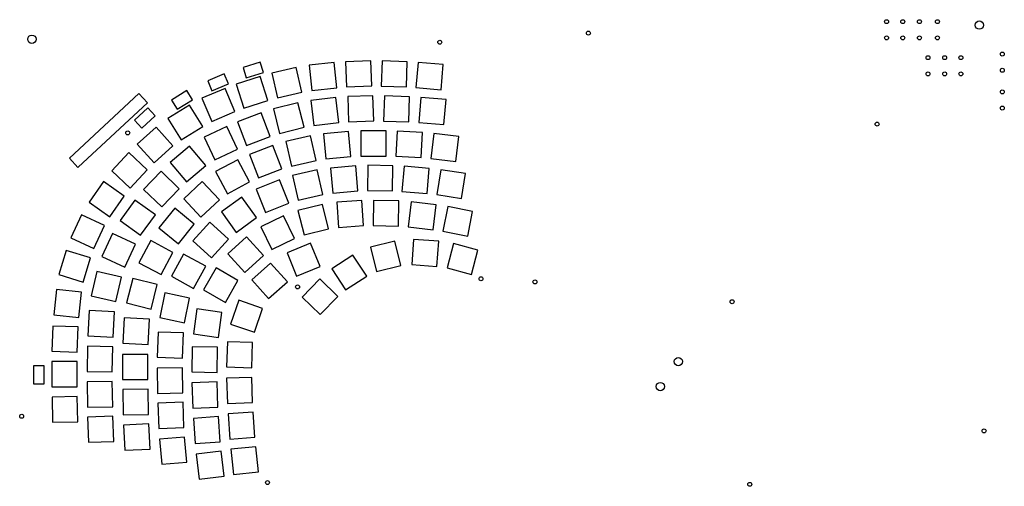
# Model space of a CAD drawing. Extents: x -388 to 580, y -1074 to -22.
import ezdxf

# ---------------------------------------------------------------- set-up
doc = ezdxf.new("R2010")
doc.units = 0
doc.layers.add('BLACK', color=7, linetype='CONTINUOUS')

msp = doc.modelspace()

# ---------------------------------------------------------------- linework, layer by layer
at = {"layer": 'BLACK', "linetype": 'CONTINUOUS'}
for p, q in [((167.327, -45.9824), (157.764, -48.9066)), ((157.764, -48.9066), (159.518, -54.6444)), ((169.081, -51.7202), (167.327, -45.9824)), ((187.343, -49.0106), (173.702, -52.1601)), ((187.343, -49.0106), (173.702, -52.1601)), ((190.493, -62.6518), (187.343, -49.0106)), ((208.366, -46.27), (194.442, -47.7331)), ((208.366, -46.27), (194.442, -47.7331)), ((194.442, -47.7331), (195.905, -61.6566)), ((194.442, -47.7331), (195.905, -61.6566)), ((209.829, -60.1936), (208.366, -46.27)), ((228.735, -45.2412), (214.744, -45.73)), ((228.735, -45.2412), (214.744, -45.73)), ((214.744, -45.73), (215.233, -59.7208)), ((214.744, -45.73), (215.233, -59.7208)), ((229.223, -59.232), (228.735, -45.2412)), ((234.933, -45.2746), (234.443, -59.2658)), ((234.933, -45.2746), (234.443, -59.2658)), ((248.924, -45.7639), (234.933, -45.2746)), ((248.924, -45.7639), (234.933, -45.2746)), ((248.435, -59.7551), (248.924, -45.7639)), ((254.942, -46.1411), (253.722, -60.0882)), ((254.942, -46.1411), (253.722, -60.0882)), ((268.889, -47.3615), (254.942, -46.1411)), ((268.889, -47.3615), (254.942, -46.1411)), ((267.669, -61.3085), (268.889, -47.3615)), ((147.368, -52.4263), (138.163, -56.3333)), ((149.713, -57.9496), (147.368, -52.4263)), ((167.277, -53.884), (153.962, -58.2103)), ((167.277, -53.884), (153.962, -58.2103)), ((159.518, -54.6444), (169.081, -51.7202)), ((171.603, -67.1991), (167.277, -53.884)), ((173.702, -52.1601), (176.852, -65.8012)), ((173.702, -52.1601), (176.852, -65.8012)), ((138.163, -56.3333), (140.507, -61.8566)), ((140.507, -61.8566), (149.713, -57.9496)), ((153.962, -58.2103), (158.288, -71.5254)), ((153.962, -58.2103), (158.288, -71.5254)), ((215.233, -59.7208), (229.223, -59.232)), ((234.443, -59.2658), (248.435, -59.7551)), ((253.722, -60.0882), (267.669, -61.3085)), ((99.9359, -63.4333), (61.357, -99.4089)), ((104.71, -68.5523), (99.9359, -63.4333)), ((126.505, -61.7428), (118.024, -67.0426)), ((129.685, -66.8311), (126.505, -61.7428)), ((147.787, -60.5973), (134.9, -66.0671)), ((147.787, -60.5973), (134.9, -66.0671)), ((153.257, -73.4844), (147.787, -60.5973)), ((176.852, -65.8012), (190.493, -62.6518)), ((209.258, -65.5527), (195.363, -67.2598)), ((209.258, -65.5527), (195.363, -67.2598)), ((195.905, -61.6566), (209.829, -60.1936)), ((210.965, -79.4485), (209.258, -65.5527)), ((229.848, -64.6263), (215.857, -65.1152)), ((229.848, -64.6263), (215.857, -65.1152)), ((215.857, -65.1152), (216.346, -79.106)), ((215.857, -65.1152), (216.346, -79.106)), ((230.337, -78.6172), (229.848, -64.6263)), ((236.244, -64.7183), (235.754, -78.7096)), ((236.244, -64.7183), (235.754, -78.7096)), ((250.235, -65.2076), (236.244, -64.7183)), ((250.235, -65.2076), (236.244, -64.7183)), ((249.746, -79.1989), (250.235, -65.2076)), ((256.494, -65.5367), (255.274, -79.4837)), ((256.494, -65.5367), (255.274, -79.4837)), ((270.441, -66.757), (256.494, -65.5367)), ((270.441, -66.757), (256.494, -65.5367)), ((66.314, -104.357), (104.71, -68.5523)), ((127.973, -69.7909), (116.1, -77.21)), ((127.973, -69.7909), (116.1, -77.21)), ((118.024, -67.0426), (121.204, -72.1309)), ((121.204, -72.1309), (129.685, -66.8311)), ((135.392, -81.6633), (127.973, -69.7909)), ((134.9, -66.0671), (140.37, -78.9542)), ((134.9, -66.0671), (140.37, -78.9542)), ((158.288, -71.5254), (171.603, -67.1991)), ((188.256, -68.59), (174.672, -71.9773)), ((188.256, -68.59), (174.672, -71.9773)), ((191.643, -82.1739), (188.256, -68.59)), ((195.363, -67.2598), (197.07, -81.1555)), ((195.363, -67.2598), (197.07, -81.1555)), ((269.221, -80.7041), (270.441, -66.757)), ((104.893, -71.4351), (97.5789, -78.2554)), ((101.671, -82.6437), (108.984, -75.8234)), ((108.984, -75.8234), (104.893, -71.4351)), ((140.37, -78.9542), (153.257, -73.4844)), ((167.766, -74.1347), (154.696, -79.1518)), ((167.766, -74.1347), (154.696, -79.1518)), ((172.783, -87.2047), (167.766, -74.1347)), ((174.672, -71.9773), (178.059, -85.5613)), ((174.672, -71.9773), (178.059, -85.5613)), ((97.5789, -78.2554), (101.671, -82.6437)), ((116.1, -77.21), (123.519, -89.0824)), ((116.1, -77.21), (123.519, -89.0824)), ((123.519, -89.0824), (135.392, -81.6633)), ((148.808, -81.7063), (136.12, -87.6225)), ((148.808, -81.7063), (136.12, -87.6225)), ((154.724, -94.3944), (148.808, -81.7063)), ((154.696, -79.1518), (159.713, -92.2218)), ((154.696, -79.1518), (159.713, -92.2218)), ((197.07, -81.1555), (210.965, -79.4485)), ((216.346, -79.106), (230.337, -78.6172)), ((235.754, -78.7096), (249.746, -79.1989)), ((255.274, -79.4837), (269.221, -80.7041)), ((109.496, -82.1294), (99.0916, -91.4977)), ((109.496, -82.1294), (99.0916, -91.4977)), ((118.863, -92.5337), (109.496, -82.1294)), ((159.713, -92.2218), (172.783, -87.2047)), ((178.059, -85.5613), (191.643, -82.1739)), ((195.183, -86.9543), (181.542, -90.1037)), ((195.183, -86.9543), (181.542, -90.1037)), ((198.332, -100.595), (195.183, -86.9543)), ((216.406, -84.5101), (202.459, -85.7302)), ((216.406, -84.5101), (202.459, -85.7302)), ((202.459, -85.7302), (203.679, -99.6776)), ((202.459, -85.7302), (203.679, -99.6776)), ((217.626, -98.4576), (216.406, -84.5101)), ((223.201, -84.1862), (223.2, -98.187)), ((223.201, -84.1862), (223.2, -98.187)), ((237.201, -84.1863), (223.201, -84.1862)), ((237.201, -84.1863), (223.201, -84.1862)), ((237.201, -98.1872), (237.201, -84.1863)), ((243.408, -84.2765), (242.675, -98.2574)), ((243.408, -84.2765), (242.675, -98.2574)), ((257.389, -85.0096), (243.408, -84.2765)), ((257.389, -85.0096), (243.408, -84.2765)), ((256.656, -98.9905), (257.389, -85.0096)), ((263.691, -85.5833), (261.985, -99.4792)), ((263.691, -85.5833), (261.985, -99.4792)), ((277.587, -87.2897), (263.691, -85.5833)), ((277.587, -87.2897), (263.691, -85.5833)), ((275.881, -101.186), (277.587, -87.2897)), ((99.0916, -91.4977), (108.459, -101.902)), ((99.0916, -91.4977), (108.459, -101.902)), ((108.459, -101.902), (118.863, -92.5337)), ((128.137, -92.7269), (117.412, -101.727)), ((128.137, -92.7269), (117.412, -101.727)), ((137.136, -103.452), (128.137, -92.7269)), ((136.12, -87.6225), (142.036, -100.311)), ((136.12, -87.6225), (142.036, -100.311)), ((174.366, -92.2455), (161.296, -97.2626)), ((174.366, -92.2455), (161.296, -97.2626)), ((179.383, -105.315), (174.366, -92.2455)), ((181.542, -90.1037), (184.691, -103.745)), ((181.542, -90.1037), (184.691, -103.745)), ((94.414, -96.1998), (84.866, -106.439)), ((94.414, -96.1998), (84.866, -106.439)), ((104.653, -105.747), (94.414, -96.1998)), ((142.036, -100.311), (154.724, -94.3944)), ((161.296, -97.2626), (166.313, -110.333)), ((161.296, -97.2626), (166.313, -110.333)), ((223.2, -98.187), (237.201, -98.1872)), ((242.675, -98.2574), (256.656, -98.9905)), ((61.357, -99.4089), (66.131, -104.528)), ((117.412, -101.727), (126.412, -112.451)), ((117.412, -101.727), (126.412, -112.451)), ((126.412, -112.451), (137.136, -103.452)), ((154.881, -100.156), (142.52, -106.728)), ((154.881, -100.156), (142.52, -106.728)), ((161.454, -112.517), (154.881, -100.156)), ((184.691, -103.745), (198.332, -100.595)), ((203.679, -99.6776), (217.626, -98.4576)), ((220.336, -103.57), (206.389, -104.79)), ((220.336, -103.57), (206.389, -104.79)), ((221.556, -117.517), (220.336, -103.57)), ((227.022, -103.246), (226.778, -117.243)), ((227.022, -103.246), (226.778, -117.243)), ((241.02, -103.49), (227.022, -103.246)), ((241.02, -103.49), (227.022, -103.246)), ((240.775, -117.488), (241.02, -103.49)), ((247.181, -103.819), (245.961, -117.766)), ((247.181, -103.819), (245.961, -117.766)), ((261.128, -105.039), (247.181, -103.819)), ((261.128, -105.039), (247.181, -103.819)), ((261.985, -99.4792), (275.881, -101.186)), ((66.131, -104.528), (66.314, -104.357)), ((84.866, -106.439), (95.105, -115.987)), ((84.866, -106.439), (95.105, -115.987)), ((95.105, -115.987), (104.653, -105.747)), ((112.314, -106.584), (102.589, -116.654)), ((112.314, -106.584), (102.589, -116.654)), ((122.385, -116.309), (112.314, -106.584)), ((142.52, -106.728), (149.092, -119.09)), ((142.52, -106.728), (149.092, -119.09)), ((166.313, -110.333), (179.383, -105.315)), ((198.94, -105.837), (185.299, -108.987)), ((198.94, -105.837), (185.299, -108.987)), ((185.299, -108.987), (188.448, -122.628)), ((185.299, -108.987), (188.448, -122.628)), ((202.09, -119.478), (198.94, -105.837)), ((206.389, -104.79), (207.609, -118.737)), ((206.389, -104.79), (207.609, -118.737)), ((259.908, -118.986), (261.128, -105.039)), ((267.481, -105.731), (265.29, -119.558)), ((267.481, -105.731), (265.29, -119.558)), ((281.307, -107.922), (267.481, -105.731)), ((281.307, -107.922), (267.481, -105.731)), ((279.117, -121.748), (281.307, -107.922)), ((80.3139, -112.314), (72.2839, -123.782)), ((80.3139, -112.314), (72.2839, -123.782)), ((91.7818, -120.345), (80.3139, -112.314)), ((135.079, -112.289), (124.84, -121.837)), ((135.079, -112.289), (124.84, -121.837)), ((144.627, -122.528), (135.079, -112.289)), ((149.092, -119.09), (161.454, -112.517)), ((178.013, -111.3), (165.032, -116.544)), ((178.013, -111.3), (165.032, -116.544)), ((183.257, -124.281), (178.013, -111.3)), ((102.589, -116.654), (112.66, -126.379)), ((102.589, -116.654), (112.66, -126.379)), ((112.66, -126.379), (122.385, -116.309)), ((165.032, -116.544), (170.276, -129.525)), ((165.032, -116.544), (170.276, -129.525)), ((188.448, -122.628), (202.09, -119.478)), ((207.609, -118.737), (221.556, -117.517)), ((226.778, -117.243), (240.775, -117.488)), ((245.961, -117.766), (259.908, -118.986)), ((265.29, -119.558), (279.117, -121.748)), ((72.2839, -123.782), (83.7518, -131.813)), ((72.2839, -123.782), (83.7518, -131.813)), ((83.7518, -131.813), (91.7818, -120.345)), ((97.7733, -122.602), (89.5442, -133.928)), ((97.7733, -122.602), (89.5442, -133.928)), ((109.099, -130.831), (97.7733, -122.602)), ((124.84, -121.837), (134.388, -132.076)), ((124.84, -121.837), (134.388, -132.076)), ((134.388, -132.076), (144.627, -122.528)), ((157.075, -120.981), (145.749, -129.21)), ((157.075, -120.981), (145.749, -129.21)), ((165.304, -132.307), (157.075, -120.981)), ((170.276, -129.525), (183.257, -124.281)), ((201.821, -125.015), (188.237, -128.402)), ((201.821, -125.015), (188.237, -128.402)), ((205.209, -138.599), (201.821, -125.015)), ((223.744, -122.791), (209.778, -123.769)), ((223.744, -122.791), (209.778, -123.769)), ((209.778, -123.769), (210.755, -137.735)), ((209.778, -123.769), (210.755, -137.735)), ((224.722, -136.758), (223.744, -122.791)), ((230.228, -122.775), (229.983, -136.773)), ((230.228, -122.775), (229.983, -136.773)), ((244.225, -123.02), (230.228, -122.775)), ((244.225, -123.02), (230.228, -122.775)), ((243.981, -137.018), (244.225, -123.02)), ((251.13, -123.527), (249.423, -137.423)), ((251.13, -123.527), (249.423, -137.423)), ((265.026, -125.234), (251.13, -123.527)), ((265.026, -125.234), (251.13, -123.527)), ((263.319, -139.13), (265.026, -125.234)), ((68.1975, -130.875), (62.2807, -143.564)), ((68.1975, -130.875), (62.2807, -143.564)), ((80.8859, -136.792), (68.1975, -130.875)), ((100.87, -142.158), (109.099, -130.831)), ((119.842, -127.171), (111.032, -138.051)), ((119.842, -127.171), (111.032, -138.051)), ((130.722, -135.981), (119.842, -127.171)), ((145.749, -129.21), (153.978, -140.537)), ((145.749, -129.21), (153.978, -140.537)), ((188.237, -128.402), (191.625, -141.986)), ((188.237, -128.402), (191.625, -141.986)), ((271.418, -126.197), (268.746, -139.94)), ((271.418, -126.197), (268.746, -139.94)), ((285.161, -128.868), (271.418, -126.197)), ((285.161, -128.868), (271.418, -126.197)), ((282.489, -142.611), (285.161, -128.868)), ((89.5442, -133.928), (100.87, -142.158)), ((89.5442, -133.928), (100.87, -142.158)), ((121.912, -146.861), (130.722, -135.981)), ((139.268, -134.899), (129.9, -145.303)), ((139.268, -134.899), (129.9, -145.303)), ((149.671, -144.268), (139.268, -134.899)), ((153.978, -140.537), (165.304, -132.307)), ((180.183, -131.302), (167.6, -137.439)), ((180.183, -131.302), (167.6, -137.439)), ((186.321, -143.885), (180.183, -131.302)), ((74.9691, -149.48), (80.8859, -136.792)), ((85.3638, -141.166), (79.4471, -153.855)), ((85.3638, -141.166), (79.4471, -153.855)), ((98.0523, -147.082), (85.3638, -141.166)), ((111.032, -138.051), (121.912, -146.861)), ((111.032, -138.051), (121.912, -146.861)), ((167.6, -137.439), (173.737, -150.022)), ((167.6, -137.439), (173.737, -150.022)), ((191.625, -141.986), (205.209, -138.599)), ((210.755, -137.735), (224.722, -136.758)), ((229.983, -136.773), (243.981, -137.018)), ((249.423, -137.423), (263.319, -139.13)), ((268.746, -139.94), (282.489, -142.611)), ((62.2807, -143.564), (74.9691, -149.48)), ((62.2807, -143.564), (74.9691, -149.48)), ((92.1355, -159.771), (98.0523, -147.082)), ((106.504, -145.066), (99.9316, -157.428)), ((106.504, -145.066), (99.9316, -157.428)), ((118.866, -151.639), (106.504, -145.066)), ((129.9, -145.303), (140.303, -154.671)), ((129.9, -145.303), (140.303, -154.671)), ((140.303, -154.671), (149.671, -144.268)), ((159.792, -143.063), (149.388, -152.431)), ((159.792, -143.063), (149.388, -152.431)), ((169.161, -153.468), (159.792, -143.063)), ((173.737, -150.022), (186.321, -143.885)), ((195.274, -146.591), (182.293, -151.835)), ((195.274, -146.591), (182.293, -151.835)), ((200.518, -159.572), (195.274, -146.591)), ((242.063, -145.37), (228.479, -148.757)), ((242.063, -145.37), (228.479, -148.757)), ((245.451, -158.954), (242.063, -145.37)), ((252.421, -144.455), (251.445, -158.42)), ((252.421, -144.455), (251.445, -158.42)), ((266.387, -145.431), (252.421, -144.455)), ((266.387, -145.431), (252.421, -144.455)), ((265.41, -159.397), (266.387, -145.431)), ((274.673, -146.784), (271.05, -160.307)), ((274.673, -146.784), (271.05, -160.307)), ((288.196, -150.407), (274.673, -146.784)), ((288.196, -150.407), (274.673, -146.784)), ((59.667, -150.628), (55.5737, -164.017)), ((59.667, -150.628), (55.5737, -164.017)), ((73.0552, -154.722), (59.667, -150.628)), ((112.293, -164.001), (118.866, -151.639)), ((124.793, -152.599), (118.006, -164.844)), ((124.793, -152.599), (118.006, -164.844)), ((137.038, -159.386), (124.793, -152.599)), ((149.388, -152.431), (158.756, -162.836)), ((149.388, -152.431), (158.756, -162.836)), ((182.293, -151.835), (187.537, -164.816)), ((182.293, -151.835), (187.537, -164.816)), ((228.479, -148.757), (231.867, -162.341)), ((228.479, -148.757), (231.867, -162.341)), ((284.573, -163.93), (288.196, -150.407)), ((68.962, -168.11), (73.0552, -154.722)), ((79.4471, -153.855), (92.1355, -159.771)), ((79.4471, -153.855), (92.1355, -159.771)), ((99.9316, -157.428), (112.293, -164.001)), ((99.9316, -157.428), (112.293, -164.001)), ((158.756, -162.836), (169.161, -153.468)), ((173.014, -157.548), (162.61, -166.916)), ((173.014, -157.548), (162.61, -166.916)), ((182.382, -167.953), (173.014, -157.548)), ((218.783, -153.102), (207.042, -160.726)), ((218.783, -153.102), (207.042, -160.726)), ((226.407, -164.843), (218.783, -153.102)), ((251.445, -158.42), (265.41, -159.397)), ((76.7107, -162.209), (73.5613, -175.85)), ((76.7107, -162.209), (73.5613, -175.85)), ((90.3519, -165.358), (76.7107, -162.209)), ((130.251, -171.631), (137.038, -159.386)), ((142.848, -160.299), (135.848, -172.423)), ((142.848, -160.299), (135.848, -172.423)), ((154.972, -167.299), (142.848, -160.299)), ((187.537, -164.816), (200.518, -159.572)), ((207.042, -160.726), (214.666, -172.467)), ((207.042, -160.726), (214.666, -172.467)), ((231.867, -162.341), (245.451, -158.954)), ((271.05, -160.307), (284.573, -163.93)), ((55.5737, -164.017), (68.962, -168.11)), ((55.5737, -164.017), (68.962, -168.11)), ((87.2025, -179), (90.3519, -165.358)), ((96.5168, -166.125), (93.1299, -179.709)), ((96.5168, -166.125), (93.1299, -179.709)), ((110.101, -169.511), (96.5168, -166.125)), ((118.006, -164.844), (130.251, -171.631)), ((118.006, -164.844), (130.251, -171.631)), ((147.972, -179.423), (154.972, -167.299)), ((162.61, -166.916), (171.978, -177.321)), ((162.61, -166.916), (171.978, -177.321)), ((171.978, -177.321), (182.382, -167.953)), ((200.32, -166.37), (190.595, -176.44)), ((200.32, -166.37), (190.595, -176.44)), ((210.39, -176.095), (200.32, -166.37)), ((214.666, -172.467), (226.407, -164.843)), ((54.1463, -172.341), (52.6828, -186.264)), ((54.1463, -172.341), (52.6828, -186.264)), ((68.0695, -173.805), (54.1463, -172.341)), ((66.6061, -187.728), (68.0695, -173.805)), ((106.714, -183.096), (110.101, -169.511)), ((114.45, -174.161), (111.54, -187.854)), ((114.45, -174.161), (111.54, -187.854)), ((128.144, -177.071), (114.45, -174.161)), ((135.848, -172.423), (147.972, -179.423)), ((135.848, -172.423), (147.972, -179.423)), ((73.5613, -175.85), (87.2025, -179)), ((73.5613, -175.85), (87.2025, -179)), ((93.1299, -179.709), (106.714, -183.096)), ((93.1299, -179.709), (106.714, -183.096)), ((125.234, -190.765), (128.144, -177.071)), ((155.429, -178.205), (150.872, -191.441)), ((155.429, -178.205), (150.872, -191.441)), ((168.666, -182.762), (155.429, -178.205)), ((190.595, -176.44), (200.665, -186.166)), ((190.595, -176.44), (200.665, -186.166)), ((200.665, -186.166), (210.39, -176.095)), ((72.3768, -184.002), (71.6441, -197.983)), ((72.3768, -184.002), (71.6441, -197.983)), ((86.3576, -184.735), (72.3768, -184.002)), ((85.625, -198.715), (86.3576, -184.735)), ((132.187, -183.072), (130.239, -196.936)), ((132.187, -183.072), (130.239, -196.936)), ((146.051, -185.021), (132.187, -183.072)), ((144.102, -198.885), (146.051, -185.021)), ((164.108, -195.999), (168.666, -182.762)), ((52.6828, -186.264), (66.6061, -187.728)), ((52.6828, -186.264), (66.6061, -187.728)), ((91.8577, -188.052), (91.125, -202.033)), ((91.8577, -188.052), (91.125, -202.033)), ((105.839, -188.785), (91.8577, -188.052)), ((105.106, -202.765), (105.839, -188.785)), ((111.54, -187.854), (125.234, -190.765)), ((111.54, -187.854), (125.234, -190.765)), ((52.2187, -192.567), (51.73, -206.558)), ((52.2187, -192.567), (51.73, -206.558)), ((66.2102, -193.055), (52.2187, -192.567)), ((65.7215, -207.047), (66.2102, -193.055)), ((110.678, -195.899), (110.189, -209.891)), ((110.678, -195.899), (110.189, -209.891)), ((124.67, -196.388), (110.678, -195.899)), ((124.18, -210.379), (124.67, -196.388)), ((150.872, -191.441), (164.108, -195.999)), ((150.872, -191.441), (164.108, -195.999)), ((71.6441, -197.983), (85.625, -198.715)), ((71.6441, -197.983), (85.625, -198.715)), ((91.125, -202.033), (105.106, -202.765)), ((91.125, -202.033), (105.106, -202.765)), ((130.239, -196.936), (144.102, -198.885)), ((130.239, -196.936), (144.102, -198.885)), ((149.121, -201.265), (148.632, -215.256)), ((149.121, -201.265), (148.632, -215.256)), ((163.112, -201.754), (149.121, -201.265)), ((162.623, -215.745), (163.112, -201.754)), ((51.73, -206.558), (65.7215, -207.047)), ((51.73, -206.558), (65.7215, -207.047)), ((71.4622, -203.79), (71.2179, -217.788)), ((71.4622, -203.79), (71.2179, -217.788)), ((85.46, -204.035), (71.4622, -203.79)), ((85.2157, -218.032), (85.46, -204.035)), ((129.606, -204.052), (129.362, -218.05)), ((129.606, -204.052), (129.362, -218.05)), ((143.604, -204.297), (129.606, -204.052)), ((143.359, -218.294), (143.604, -204.297)), ((51.6821, -212.244), (51.6821, -226.244)), ((51.6821, -212.244), (51.6821, -226.244)), ((65.6821, -212.244), (51.6821, -212.244)), ((65.6821, -226.244), (65.6821, -212.244)), ((90.9333, -208.304), (90.9333, -222.304)), ((90.9333, -208.304), (90.9333, -222.304)), ((104.934, -208.304), (90.9333, -208.304)), ((104.934, -222.304), (104.934, -208.304)), ((110.189, -209.891), (124.18, -210.379)), ((110.189, -209.891), (124.18, -210.379)), ((41.4411, -214.62), (41.4411, -224.62)), ((47.4412, -214.62), (41.4411, -214.62)), ((47.4412, -224.62), (47.4412, -214.62)), ((71.2179, -217.788), (85.2157, -218.032)), ((71.2179, -217.788), (85.2157, -218.032)), ((124.106, -215.713), (110.108, -215.957)), ((110.108, -215.957), (110.352, -229.955)), ((110.108, -215.957), (110.352, -229.955)), ((124.35, -229.71), (124.106, -215.713)), ((129.362, -218.05), (143.359, -218.294)), ((129.362, -218.05), (143.359, -218.294)), ((148.632, -215.256), (162.623, -215.745)), ((148.632, -215.256), (162.623, -215.745)), ((85.1832, -223.369), (71.1854, -223.613)), ((71.1854, -223.613), (71.4298, -237.611)), ((71.1854, -223.613), (71.4298, -237.611)), ((85.4276, -237.367), (85.1832, -223.369)), ((90.9333, -222.304), (104.934, -222.304)), ((90.9333, -222.304), (104.934, -222.304)), ((143.339, -223.606), (129.348, -224.095)), ((143.827, -237.597), (143.339, -223.606)), ((162.62, -221.092), (148.629, -221.58)), ((148.629, -221.58), (149.117, -235.572)), ((148.629, -221.58), (149.117, -235.572)), ((163.108, -235.083), (162.62, -221.092)), ((41.4411, -224.62), (47.4412, -224.62)), ((51.6821, -226.244), (65.6821, -226.244)), ((51.6821, -226.244), (65.6821, -226.244)), ((105.025, -227.603), (91.0265, -227.847)), ((91.0265, -227.847), (91.2709, -241.845)), ((91.0265, -227.847), (91.2709, -241.845)), ((105.269, -241.6), (105.025, -227.603)), ((129.348, -224.095), (129.836, -238.086)), ((129.348, -224.095), (129.836, -238.086)), ((65.7481, -231.739), (51.7502, -231.983)), ((51.7502, -231.983), (51.9946, -245.981)), ((51.7502, -231.983), (51.9946, -245.981)), ((65.9924, -245.737), (65.7481, -231.739)), ((110.352, -229.955), (124.35, -229.71)), ((110.352, -229.955), (124.35, -229.71)), ((124.516, -234.899), (110.525, -235.387)), ((125.004, -248.89), (124.516, -234.899)), ((71.4298, -237.611), (85.4276, -237.367)), ((71.4298, -237.611), (85.4276, -237.367)), ((110.525, -235.387), (111.013, -249.379)), ((110.525, -235.387), (111.013, -249.379)), ((129.836, -238.086), (143.827, -237.597)), ((129.836, -238.086), (143.827, -237.597)), ((149.117, -235.572), (163.108, -235.083)), ((149.117, -235.572), (163.108, -235.083)), ((163.423, -240.379), (149.457, -241.355)), ((164.401, -254.345), (163.423, -240.379)), ((51.9946, -245.981), (65.9924, -245.737)), ((51.9946, -245.981), (65.9924, -245.737)), ((85.5245, -242.65), (71.533, -243.139)), ((71.533, -243.139), (72.0216, -257.13)), ((71.533, -243.139), (72.0216, -257.13)), ((86.0131, -256.642), (85.5245, -242.65)), ((91.2709, -241.845), (105.269, -241.6)), ((91.2709, -241.845), (105.269, -241.6)), ((144.159, -242.853), (130.193, -243.829)), ((130.193, -243.829), (131.17, -257.795)), ((130.193, -243.829), (131.17, -257.795)), ((145.136, -256.819), (144.159, -242.853)), ((149.457, -241.355), (150.435, -255.321)), ((149.457, -241.355), (150.435, -255.321)), ((105.448, -246.874), (91.4665, -247.607)), ((91.4665, -247.607), (92.199, -261.587)), ((91.4665, -247.607), (92.199, -261.587)), ((106.181, -260.855), (105.448, -246.874)), ((111.013, -249.379), (125.004, -248.89)), ((111.013, -249.379), (125.004, -248.89)), ((72.0216, -257.13), (86.0131, -256.642)), ((72.0216, -257.13), (86.0131, -256.642)), ((125.339, -254.2), (111.391, -255.42)), ((111.391, -255.42), (112.611, -269.366)), ((111.391, -255.42), (112.611, -269.366)), ((126.559, -268.147), (125.339, -254.2)), ((131.17, -257.795), (145.136, -256.819)), ((131.17, -257.795), (145.136, -256.819)), ((150.435, -255.321), (164.401, -254.345)), ((150.435, -255.321), (164.401, -254.345)), ((92.199, -261.587), (106.181, -260.855)), ((92.199, -261.587), (106.181, -260.855)), ((145.616, -262.049), (131.72, -263.756)), ((147.323, -275.945), (145.616, -262.049)), ((164.902, -259.568), (150.979, -261.031)), ((150.979, -261.031), (152.442, -274.955)), ((150.979, -261.031), (152.442, -274.955)), ((166.365, -273.491), (164.902, -259.568)), ((131.72, -263.756), (133.427, -277.651)), ((131.72, -263.756), (133.427, -277.651)), ((112.611, -269.366), (126.559, -268.147)), ((112.611, -269.366), (126.559, -268.147)), ((133.427, -277.651), (147.323, -275.945)), ((133.427, -277.651), (147.323, -275.945)), ((152.442, -274.955), (166.365, -273.491)), ((152.442, -274.955), (166.365, -273.491))]:
    msp.add_line(p, q, dxfattribs=at)
at = {"layer": 'BLACK'}
for centre, radius in [((515, -23.5), 1.1), ((524, -23.5), 1.1), ((533.25, -23.5), 1.1), ((543.25, -23.5), 1.1), ((566.51, -25.3996), 2.3), ((40.5677, -33.247), 2.3), ((349.459, -29.8606), 1.1), ((515, -32.5), 1.1), ((524, -32.5), 1.1), ((533.25, -32.5), 1.1), ((543.25, -32.5), 1.1), ((267, -34.9157), 1.1), ((538, -43.5), 1.1), ((547.25, -43.5), 1.1), ((556.25, -43.5), 1.1), ((579.25, -41.5), 1.1), ((538, -52.5), 1.1), ((547.25, -52.5), 1.1), ((556.25, -52.5), 1.1), ((579.25, -50.5), 1.1), ((579.25, -62.5), 1.1), ((579.25, -71.5), 1.1), ((509.746, -80.4118), 1.1), ((93.7722, -85.2605), 1.1), ((289.866, -166.319), 1.1), ((319.83, -168.059), 1.1), ((188.054, -170.818), 1.1), ((429.24, -179.043), 1.1), ((399.422, -212.309), 2.3), ((389.43, -226.176), 2.3), ((34.9015, -242.682), 1.1), ((569.088, -250.768), 1.1), ((171.36, -279.504), 1.1), ((439.062, -280.479), 1.1)]:
    msp.add_circle(centre, radius, dxfattribs=at)

doc.saveas('drawing.dxf')
